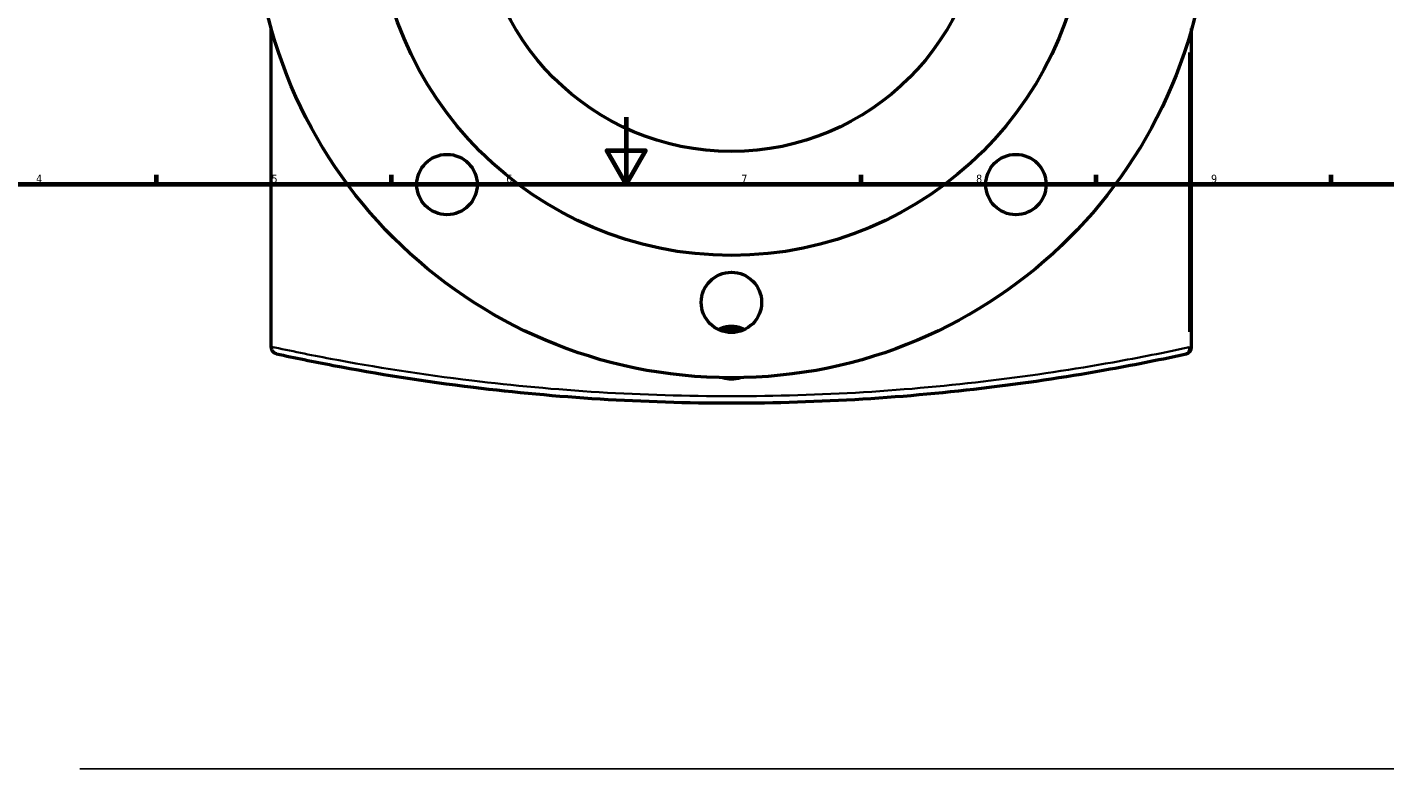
# Model space of a CAD drawing. Header units: millimetres. Extents: x -519 to 1053, y -190 to 832.
# Tile 7 of 10: x 242 to 647, y 395 to 621. Entities that reach past the tile are written whole.
import ezdxf

# ---------------------------------------------------------------- set-up
doc = ezdxf.new("R2010")
doc.units = ezdxf.units.MM
for name, color, linetype, lineweight in [('Border (ANSI)', 7, 'Continuous', 70), ('Dimension (ANSI)', 7, 'Continuous', 25), ('Sketch Geometry (ANSI)', 7, 'Continuous', 25), ('Visible (ANSI)', 7, 'Continuous', 50), ('Visible Narrow (ANSI)', 7, 'Continuous', 35)]:
    doc.layers.add(name, color=color, linetype=linetype, lineweight=lineweight)
doc.styles.add('Note Text (ANSI)', font='tahoma.ttf')
doc.dimstyles.new('Default - mm (ANSI)', dxfattribs={"dimtxt": 2.4, "dimasz": 2.5, "dimexe": 3.175, "dimexo": 1.6002, "dimgap": 0.8, "dimtad": 0, "dimtoh": 1, "dimdec": 0, "dimrnd": 1e-08, "dimzin": 4, "dimdsep": 46, "dimtxsty": 'Note Text (ANSI)', "dimcen": 0.09, "dimdle": 10, "dimclrd": 256, "dimclre": 256, "dimclrt": 5, "dimadec": 1, "dimazin": 1, "dimtfac": 1.27, "dimtofl": 0, "dimtmove": 0, "dimatfit": 3, "dimfxl": 1, "dimtolj": 1, "dimtzin": 4, "dimlwd": -1, "dimlwe": -1, "dimarcsym": 0})

# ---------------------------------------------------------------- blocks, each defined once
blk = doc.blocks.new('Borders Default Border')
at = {"layer": 'Border (ANSI)'}
for p, q in [((280.33, 574), (280.33, 576.8)), ((350.42, 574), (350.42, 576.8)), ((490.58, 574), (490.58, 576.8)), ((560.67, 574), (560.67, 576.8)), ((630.75, 574), (630.75, 576.8))]:
    blk.add_line(p, q, dxfattribs=at)
at = {"layer": 'Border (ANSI)', "flags": 128}
for points in [[(420.5, 594), (420.5, 574), (414.73, 584), (426.27, 584), (420.5, 574)], [(20, 20), (20, 574), (821, 574), (821, 20), (20, 20)]]:
    blk.add_lwpolyline(points, dxfattribs=at)
at = {"layer": 'Border (ANSI)', "color": 5, "true_color": 0x0000ff, "char_height": 2.4, "attachment_point": 7, "style": 'Note Text (ANSI)'}
for s, insert in [('4', (244.45, 574.4)), ('5', (314.67, 574.35)), ('6', (384.69, 574.35)), ('7', (454.8, 574.4)), ('8', (524.84, 574.35)), ('9', (594.92, 574.35))]:
    blk.add_mtext(s, dxfattribs=dict(at, insert=insert))
blk = doc.blocks.new('*D7')
at = {"layer": 'Defpoints', "color": 0, "transparency": 16777216}
for p in [(424.77, 728.65), (478.94, 588.77)]:
    blk.add_point(p, dxfattribs=at)
at = {"layer": 'Dimension (ANSI)', "transparency": 16777216}
for p, q in [((437.44, 695.94), (425.68, 726.32)), ((434.27, 695.94), (437.44, 695.94))]:
    blk.add_line(p, q, dxfattribs=at)
blk.add_solid([(426.07, 726.47), (425.29, 726.17), (424.77, 728.65)], dxfattribs=at)
at = {"layer": 'Dimension (ANSI)', "color": 5, "transparency": 16777216, "insert": (425.72, 697.24), "char_height": 2.4, "attachment_point": 1, "style": 'Note Text (ANSI)'}
blk.add_mtext('\\A1;∅150', dxfattribs=at)
blk = doc.blocks.new('*D8')
at = {"layer": 'Defpoints', "color": 0, "transparency": 16777216}
for p in [(372.33, 776.95), (531.39, 540.47)]:
    blk.add_point(p, dxfattribs=at)
at = {"layer": 'Dimension (ANSI)', "transparency": 16777216}
for p, q in [((335.41, 827.1), (338.6, 827.1)), ((338.6, 827.1), (370.93, 779.03)), ((451.77, 658.71), (451.95, 658.71)), ((451.86, 658.62), (451.86, 658.8))]:
    blk.add_line(p, q, dxfattribs=at)
blk.add_solid([(371.28, 779.26), (370.59, 778.8), (372.33, 776.95)], dxfattribs=at)
at = {"layer": 'Dimension (ANSI)', "color": 5, "transparency": 16777216, "insert": (326.9, 828.39), "char_height": 2.4, "attachment_point": 1, "style": 'Note Text (ANSI)'}
blk.add_mtext('\\A1;∅285', dxfattribs=at)

msp = doc.modelspace()

# ---------------------------------------------------------------- linework, layer by layer
at = {"layer": 'Sketch Geometry (ANSI)'}
msp.add_line((257.51, 399.54), (677.3, 399.54), dxfattribs=at)
at = {"layer": 'Visible (ANSI)'}
for p, q in [((314.61, 525.48), (314.61, 620.39)), ((589.11, 525.32), (589.11, 620.39)), ((314.61, 525.48), (314.61, 525.32))]:
    msp.add_line(p, q, dxfattribs=at)
for centre, radius in [((451.86, 658.71), 142.5), ((451.86, 658.71), 106), ((451.86, 658.71), 75), ((367.01, 573.86), 9), ((536.71, 573.86), 9), ((451.86, 538.71), 9)]:
    msp.add_circle(centre, radius, dxfattribs=at)
for centre, radius, start, end in [((451.86, 523.71), 7, 66.7872, 113.2128), ((587.11, 525.32), 2, 282.3289, 0)]:
    msp.add_arc(centre, radius, start, end, dxfattribs=at)
for points, knots in [([(447.94, 530.61), (448.23, 530.77), (448.52, 530.91), (449.8, 531.44), (450.86, 531.64), (452.85, 531.64), (453.92, 531.44), (455.2, 530.91), (455.49, 530.77), (455.77, 530.61)], [3.1954933, 3.1954933, 3.1954933, 3.1954933, 3.2877872, 3.2877872, 3.5866168, 3.5866168, 3.8854465, 3.8854465, 3.9777403, 3.9777403, 3.9777403, 3.9777403]), ([(316.18, 523.37), (316.18, 523.37), (316.18, 523.37), (315.97, 523.41), (315.78, 523.49), (315.42, 523.7), (315.26, 523.83), (314.95, 524.17), (314.82, 524.39), (314.65, 524.85), (314.61, 525.08), (314.61, 525.32)], [-0.2883684, -0.2883684, -0.2883684, -0.2883684, -0.2876682, -0.2876682, -0.2190213, -0.2190213, -0.1515296, -0.1515296, -0.0725334, -0.0725334, 0, 0, 0, 0]), ([(316.18, 523.37), (321.59, 522.19), (327.22, 521.03), (346.11, 517.43), (360.19, 515.18), (387.13, 511.9), (399.78, 510.72), (425.57, 509.13), (438.71, 508.71), (451.86, 508.71), (465, 508.71), (478.14, 509.13), (503.94, 510.72), (516.59, 511.9), (541.37, 514.92), (553.47, 516.78), (572.78, 520.27), (580.36, 521.8), (587.54, 523.37)], [1.246304, 1.246304, 1.246304, 1.246304, 3.368999, 3.368999, 8.129741, 8.129741, 12.060228, 12.060228, 15.990719, 15.990719, 15.990719, 19.921211, 19.921211, 23.851697, 23.851697, 27.91657, 27.91657, 30.735161, 30.735161, 30.735161, 30.735161]), ([(454.5, 516.24), (453.64, 515.94), (452.72, 515.79), (450.99, 515.79), (450.08, 515.94), (449.22, 516.24)], [0.9364308, 0.9364308, 0.9364308, 0.9364308, 1.1955389, 1.1955389, 1.4546471, 1.4546471, 1.4546471, 1.4546471])]:
    msp.add_open_spline(points, degree=3, knots=knots, dxfattribs=at)
at = {"layer": 'Visible Narrow (ANSI)'}
for p, q in [((588.38, 613.24), (588.38, 529.95)), ((588.44, 525.32), (589.11, 525.32))]:
    msp.add_line(p, q, dxfattribs=at)
msp.add_ellipse((587.11, 525.32), major_axis=(0.43, -1.95), ratio=0.626114, start_param=0.07174, end_param=1.363055, dxfattribs=at)
msp.add_open_spline([(588.38, 525.32), (581.15, 523.76), (573.54, 522.24), (554.11, 518.76), (541.93, 516.9), (516.99, 513.89), (504.26, 512.71), (478.31, 511.12), (465.08, 510.71), (451.86, 510.71), (438.63, 510.71), (425.41, 511.12), (399.45, 512.71), (386.72, 513.89), (359.62, 517.16), (345.46, 519.41), (326.18, 523.04), (320.27, 524.25), (314.61, 525.48)], degree=3, knots=[-30.735161, -30.735161, -30.735161, -30.735161, -27.91657, -27.91657, -23.851697, -23.851697, -19.921211, -19.921211, -15.990719, -15.990719, -15.990719, -12.060228, -12.060228, -8.129741, -8.129741, -3.368999, -3.368999, -1.151176, -1.151176, -1.151176, -1.151176], dxfattribs=at)

# ---------------------------------------------------------------- block references
msp.add_blockref('Borders Default Border', (0, 0))

# ---------------------------------------------------------------- dimensions: what is measured, and where the dimension line sits
at = {"layer": 'Dimension (ANSI)'}
for p1, p2, picture, middle in [((531.39, 540.47), (372.33, 776.95), '*D8', (330.75, 827.1)), ((478.94, 588.77), (424.77, 728.65), '*D7', (429.59, 695.94))]:
    dim = msp.add_diameter_dim_2p(p1=p1, p2=p2, dimstyle='Default - mm (ANSI)', override={"dimgap": 0.8, "dimtih": 1, "dimdec": 0, "dimlfac": 1, "dimtol": 0, "dimlim": 0, "dimtp": 0, "dimtm": 0, "dimtdec": 2}, dxfattribs=at)
    dim.commit()
    dim.dimension.update_dxf_attribs({"geometry": picture, "text_midpoint": middle, "dimtype": 163})

doc.saveas('drawing.dxf')
